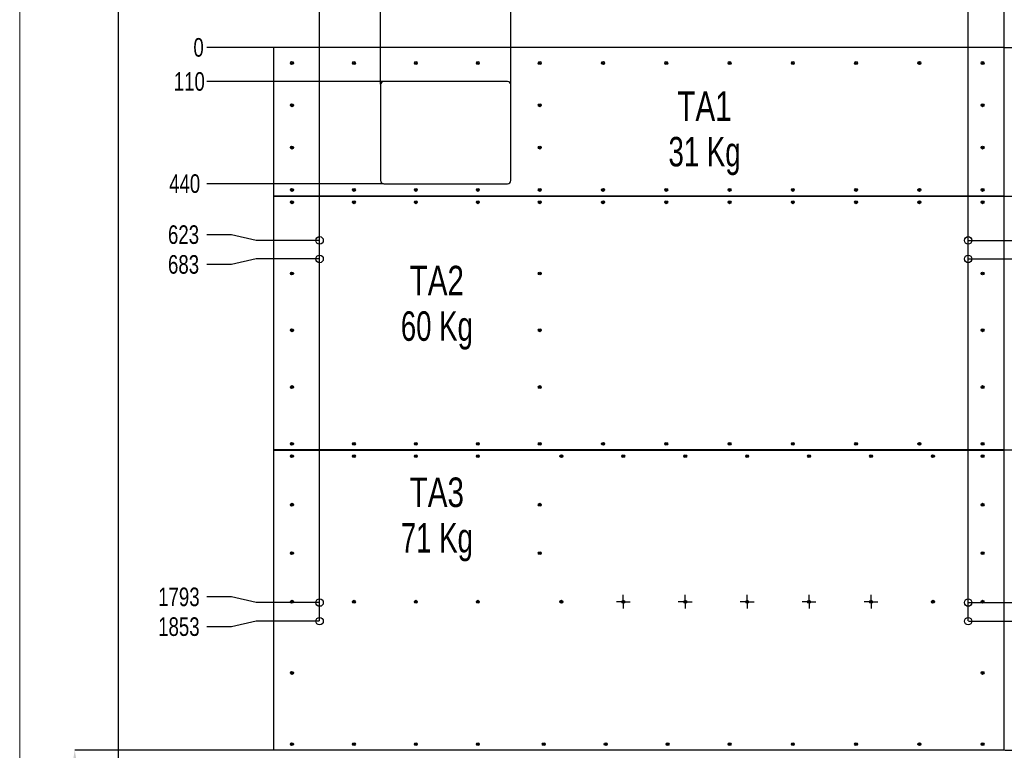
# Model space of a CAD drawing. Header units: millimetres. Extents: x 0 to 841, y 0 to 594.
# Tile 13 of 15: x 535 to 694, y 275 to 393. Entities that reach past the tile are written whole.
import ezdxf

# ---------------------------------------------------------------- set-up
doc = ezdxf.new("R2010")
doc.units = ezdxf.units.MM
doc.header["$PDSIZE"] = -1
doc.linetypes.add('CENTERX2', pattern=[20.32, 12.7, -2.54, 2.54, -2.54])
for name, color, linetype in [('COTES', 1, 'Continuous'), ('NOTES', 6, 'Continuous'), ('TRAIT-MIXTES', 3, 'CENTERX2')]:
    doc.layers.add(name, color=color, linetype=linetype)
doc.layers.add('TRAIT-FORT', color=4, linetype='Continuous', lineweight=25)
doc.styles.add('SLDTEXTSTYLE0', font='TXT', dxfattribs={"width": 0.75})
doc.styles.add('SLDTEXTSTYLE3', font='TXT', dxfattribs={"width": 0.7})
doc.dimstyles.new('SLDDIMSTYLE0', dxfattribs={"dimtxt": 3, "dimasz": 0.333333, "dimexe": 0, "dimexo": 0.0625, "dimgap": 0.75, "dimtad": 0, "dimtih": 1, "dimtoh": 1, "dimdec": 0, "dimlfac": 20, "dimrnd": 1e-09, "dimdsep": 46, "dimtxsty": 'SLDTEXTSTYLE0', "dimblk1": 'ORIGIN', "dimblk2": 'ORIGIN', "dimsah": 1, "dimcen": 0.09, "dimadec": 0, "dimazin": 2, "dimtfac": 1, "dimtdec": 0, "dimtofl": 0, "dimtmove": 0, "dimatfit": 3, "dimldrblk": 'ORIGIN', "dimfxl": 1, "dimfrac": 2, "dimtolj": 1, "dimtzin": 12, "dimarcsym": 0})
doc.dimstyles.new('SLDDIMSTYLE1', dxfattribs={"dimtxt": 3, "dimasz": 2, "dimexe": 0, "dimexo": 0.0625, "dimgap": 0.75, "dimtad": 0, "dimtih": 1, "dimtoh": 1, "dimdec": 0, "dimlfac": 20, "dimrnd": 1e-09, "dimzin": 12, "dimdsep": 46, "dimtxsty": 'SLDTEXTSTYLE0', "dimsah": 1, "dimcen": 0.09, "dimadec": 0, "dimazin": 3, "dimtfac": 1, "dimtdec": 0, "dimtofl": 0, "dimtmove": 0, "dimatfit": 3, "dimfxl": 1, "dimfrac": 2, "dimtolj": 1, "dimtzin": 12, "dimarcsym": 0})
doc.dimstyles.new('SLDDIMSTYLE2', dxfattribs={"dimtxt": 3, "dimasz": 2, "dimexe": 0, "dimexo": 0.0625, "dimgap": 0.75, "dimtad": 1, "dimdec": 0, "dimlfac": 20, "dimrnd": 1e-09, "dimzin": 12, "dimdsep": 46, "dimtxsty": 'SLDTEXTSTYLE0', "dimsah": 1, "dimcen": 0.09, "dimadec": 0, "dimazin": 3, "dimtfac": 1, "dimtdec": 0, "dimtofl": 0, "dimtmove": 0, "dimatfit": 3, "dimfxl": 1, "dimfrac": 2, "dimtolj": 1, "dimtzin": 12, "dimarcsym": 0})

# ---------------------------------------------------------------- blocks, each defined once
blk = doc.blocks.new('_D')
at = {"layer": 'COTES', "color": 0, "lineweight": -2, "transparency": 16777216}
blk.add_line((576.14, 388.98), (565.44, 388.98), dxfattribs=at)
at = {"layer": 'Defpoints', "color": 0, "transparency": 16777216}
for p in [(565.44, 388.98), (576.2, 388.98), (576.2, 388.98)]:
    blk.add_point(p, dxfattribs=at)
at = {"layer": 'COTES', "color": 0, "transparency": 16777216, "insert": (564.12, 388.98), "char_height": 3, "attachment_point": 5, "style": 'SLDTEXTSTYLE0'}
blk.add_mtext('\\A1;0', dxfattribs=at)
blk = doc.blocks.new('_Origin')
at = {"color": 0, "linetype": 'ByBlock', "lineweight": -2}
blk.add_line((0, 0), (-1, 0), dxfattribs=at)
blk.add_circle((0, 0), 0.5, dxfattribs=at)
blk = doc.blocks.new('_D_1')
at = {"layer": 'COTES', "color": 0, "lineweight": -2, "transparency": 16777216}
blk.add_line((593.95, 383.48), (565.44, 383.48), dxfattribs=at)
at = {"layer": 'Defpoints', "color": 0, "transparency": 16777216}
for p in [(576.2, 388.98), (565.44, 383.48), (594.01, 383.48)]:
    blk.add_point(p, dxfattribs=at)
at = {"layer": 'COTES', "color": 0, "transparency": 16777216, "insert": (562.62, 383.48), "char_height": 3, "attachment_point": 5, "style": 'SLDTEXTSTYLE0'}
blk.add_mtext('\\A1;110', dxfattribs=at)
blk = doc.blocks.new('_D_2')
at = {"layer": 'COTES', "color": 0, "lineweight": -2, "transparency": 16777216}
blk.add_line((593.95, 366.98), (565.44, 366.98), dxfattribs=at)
at = {"layer": 'Defpoints', "color": 0, "transparency": 16777216}
for p in [(576.2, 388.98), (565.44, 366.98), (594.01, 366.98)]:
    blk.add_point(p, dxfattribs=at)
at = {"layer": 'COTES', "color": 0, "transparency": 16777216, "insert": (561.87, 366.98), "char_height": 3, "attachment_point": 5, "style": 'SLDTEXTSTYLE0'}
blk.add_mtext('\\A1;440', dxfattribs=at)
blk = doc.blocks.new('_D_3')
at = {"layer": 'COTES', "color": 0, "lineweight": -2, "transparency": 16777216}
for p, q in [((569.44, 358.74), (565.44, 358.74)), ((573.44, 357.83), (569.44, 358.74)), ((583.6, 357.83), (573.44, 357.83))]:
    blk.add_line(p, q, dxfattribs=at)
at = {"layer": 'Defpoints', "color": 0, "transparency": 16777216}
for p in [(576.2, 388.98), (565.44, 358.74), (583.66, 357.83)]:
    blk.add_point(p, dxfattribs=at)
at = {"layer": 'COTES', "color": 0, "transparency": 16777216, "insert": (561.69, 358.74), "char_height": 3, "attachment_point": 5, "style": 'SLDTEXTSTYLE0'}
blk.add_mtext('\\A1;623', dxfattribs=at)
blk = doc.blocks.new('_D_4')
at = {"layer": 'COTES', "color": 0, "lineweight": -2, "transparency": 16777216}
for p, q in [((573.44, 354.83), (569.44, 353.93)), ((583.6, 354.83), (573.44, 354.83)), ((569.44, 353.93), (565.44, 353.93))]:
    blk.add_line(p, q, dxfattribs=at)
at = {"layer": 'Defpoints', "color": 0, "transparency": 16777216}
for p in [(576.2, 388.98), (583.66, 354.83), (565.44, 353.93)]:
    blk.add_point(p, dxfattribs=at)
at = {"layer": 'COTES', "color": 0, "transparency": 16777216, "insert": (561.69, 353.93), "char_height": 3, "attachment_point": 5, "style": 'SLDTEXTSTYLE0'}
blk.add_mtext('\\A1;683', dxfattribs=at)
blk = doc.blocks.new('_D_5')
at = {"layer": 'COTES', "color": 0, "lineweight": -2, "transparency": 16777216}
for p, q in [((569.44, 300.24), (565.44, 300.24)), ((573.44, 299.33), (569.44, 300.24)), ((583.6, 299.33), (573.44, 299.33))]:
    blk.add_line(p, q, dxfattribs=at)
at = {"layer": 'Defpoints', "color": 0, "transparency": 16777216}
for p in [(576.2, 388.98), (565.44, 300.24), (583.66, 299.33)]:
    blk.add_point(p, dxfattribs=at)
at = {"layer": 'COTES', "color": 0, "transparency": 16777216, "insert": (560.94, 300.24), "char_height": 3, "attachment_point": 5, "style": 'SLDTEXTSTYLE0'}
blk.add_mtext('\\A1;1793', dxfattribs=at)
blk = doc.blocks.new('_D_6')
at = {"layer": 'COTES', "color": 0, "lineweight": -2, "transparency": 16777216}
for p, q in [((573.44, 296.33), (569.44, 295.43)), ((583.6, 296.33), (573.44, 296.33)), ((569.44, 295.43), (565.44, 295.43))]:
    blk.add_line(p, q, dxfattribs=at)
at = {"layer": 'Defpoints', "color": 0, "transparency": 16777216}
for p in [(576.2, 388.98), (583.66, 296.33), (565.44, 295.43)]:
    blk.add_point(p, dxfattribs=at)
at = {"layer": 'COTES', "color": 0, "transparency": 16777216, "insert": (560.94, 295.43), "char_height": 3, "attachment_point": 5, "style": 'SLDTEXTSTYLE0'}
blk.add_mtext('\\A1;1853', dxfattribs=at)
blk = doc.blocks.new('_D_7')
at = {"layer": 'COTES', "color": 0, "lineweight": -2, "transparency": 16777216}
for p, q in [((569.44, 269.74), (565.44, 269.74)), ((573.44, 268.83), (569.44, 269.74)), ((604.9, 268.83), (573.44, 268.83))]:
    blk.add_line(p, q, dxfattribs=at)
at = {"layer": 'Defpoints', "color": 0, "transparency": 16777216}
for p in [(576.2, 388.98), (565.44, 269.74), (604.96, 268.83)]:
    blk.add_point(p, dxfattribs=at)
at = {"layer": 'COTES', "color": 0, "transparency": 16777216, "insert": (560.75, 269.74), "char_height": 3, "attachment_point": 5, "style": 'SLDTEXTSTYLE0'}
blk.add_mtext('\\A1;2403', dxfattribs=at)
blk = doc.blocks.new('_D_8')
at = {"layer": 'COTES', "color": 0, "lineweight": -2, "transparency": 16777216}
for p, q in [((573.44, 265.83), (569.44, 264.93)), ((604.9, 265.83), (573.44, 265.83)), ((569.44, 264.93), (565.44, 264.93))]:
    blk.add_line(p, q, dxfattribs=at)
at = {"layer": 'Defpoints', "color": 0, "transparency": 16777216}
for p in [(576.2, 388.98), (604.96, 265.83), (565.44, 264.93)]:
    blk.add_point(p, dxfattribs=at)
at = {"layer": 'COTES', "color": 0, "transparency": 16777216, "insert": (560.56, 264.93), "char_height": 3, "attachment_point": 5, "style": 'SLDTEXTSTYLE0'}
blk.add_mtext('\\A1;2463', dxfattribs=at)
blk = doc.blocks.new('_D_9')
at = {"layer": 'COTES', "color": 0, "lineweight": -2, "transparency": 16777216}
for p, q in [((569.44, 236.94), (565.44, 236.94)), ((573.44, 236.03), (569.44, 236.94)), ((667, 236.03), (573.44, 236.03))]:
    blk.add_line(p, q, dxfattribs=at)
at = {"layer": 'Defpoints', "color": 0, "transparency": 16777216}
for p in [(576.2, 388.98), (565.44, 236.94), (667.06, 236.03)]:
    blk.add_point(p, dxfattribs=at)
at = {"layer": 'COTES', "color": 0, "transparency": 16777216, "insert": (560.75, 236.94), "char_height": 3, "attachment_point": 5, "style": 'SLDTEXTSTYLE0'}
blk.add_mtext('\\A1;3059', dxfattribs=at)
blk = doc.blocks.new('_D_10')
at = {"layer": 'COTES', "color": 0, "lineweight": -2, "transparency": 16777216}
for p, q in [((569.44, 232.13), (565.44, 232.13)), ((573.44, 233.03), (569.44, 232.13)), ((667, 233.03), (573.44, 233.03))]:
    blk.add_line(p, q, dxfattribs=at)
at = {"layer": 'Defpoints', "color": 0, "transparency": 16777216}
for p in [(576.2, 388.98), (565.44, 232.13), (667.06, 233.03)]:
    blk.add_point(p, dxfattribs=at)
at = {"layer": 'COTES', "color": 0, "transparency": 16777216, "insert": (561.31, 232.13), "char_height": 3, "attachment_point": 5, "style": 'SLDTEXTSTYLE0'}
blk.add_mtext('\\A1;3119', dxfattribs=at)
blk = doc.blocks.new('_D_11')
at = {"layer": 'COTES', "color": 0, "lineweight": -2, "transparency": 16777216}
for p, q in [((569.44, 195.59), (565.44, 195.59)), ((573.44, 193.53), (569.44, 195.59)), ((667, 193.53), (573.44, 193.53))]:
    blk.add_line(p, q, dxfattribs=at)
at = {"layer": 'Defpoints', "color": 0, "transparency": 16777216}
for p in [(576.2, 388.98), (565.44, 195.59), (667.06, 193.53)]:
    blk.add_point(p, dxfattribs=at)
at = {"layer": 'COTES', "color": 0, "transparency": 16777216, "insert": (560.75, 195.59), "char_height": 3, "attachment_point": 5, "style": 'SLDTEXTSTYLE0'}
blk.add_mtext('\\A1;3909', dxfattribs=at)
blk = doc.blocks.new('_D_12')
at = {"layer": 'COTES', "color": 0, "lineweight": -2, "transparency": 16777216}
for p, q in [((569.44, 190.78), (565.44, 190.78)), ((573.44, 190.53), (569.44, 190.78)), ((667, 190.53), (573.44, 190.53))]:
    blk.add_line(p, q, dxfattribs=at)
at = {"layer": 'Defpoints', "color": 0, "transparency": 16777216}
for p in [(576.2, 388.98), (565.44, 190.78), (667.06, 190.53)]:
    blk.add_point(p, dxfattribs=at)
at = {"layer": 'COTES', "color": 0, "transparency": 16777216, "insert": (560.56, 190.78), "char_height": 3, "attachment_point": 5, "style": 'SLDTEXTSTYLE0'}
blk.add_mtext('\\A1;3969', dxfattribs=at)
blk = doc.blocks.new('_D_13')
at = {"layer": 'COTES', "color": 0, "lineweight": -2, "transparency": 16777216}
for p, q in [((573.44, 188.03), (569.44, 185.97)), ((610.39, 188.03), (573.44, 188.03)), ((569.44, 185.97), (565.44, 185.97))]:
    blk.add_line(p, q, dxfattribs=at)
at = {"layer": 'Defpoints', "color": 0, "transparency": 16777216}
for p in [(576.2, 388.98), (610.45, 188.03), (565.44, 185.97)]:
    blk.add_point(p, dxfattribs=at)
at = {"layer": 'COTES', "color": 0, "transparency": 16777216, "insert": (561.12, 185.97), "char_height": 3, "attachment_point": 5, "style": 'SLDTEXTSTYLE0'}
blk.add_mtext('\\A1;4019', dxfattribs=at)
blk = doc.blocks.new('_D_14')
at = {"layer": 'COTES', "color": 0, "lineweight": -2, "transparency": 16777216}
for p, q in [((569.44, 174.4), (565.44, 174.4)), ((573.44, 169.5), (569.44, 174.4)), ((610.39, 169.5), (573.44, 169.5))]:
    blk.add_line(p, q, dxfattribs=at)
at = {"layer": 'Defpoints', "color": 0, "transparency": 16777216}
for p in [(576.2, 388.98), (565.44, 174.4), (610.45, 169.5)]:
    blk.add_point(p, dxfattribs=at)
at = {"layer": 'COTES', "color": 0, "transparency": 16777216, "insert": (560.75, 174.4), "char_height": 3, "attachment_point": 5, "style": 'SLDTEXTSTYLE0'}
blk.add_mtext('\\A1;4390', dxfattribs=at)
blk = doc.blocks.new('_D_15')
at = {"layer": 'COTES', "color": 0, "lineweight": -2, "transparency": 16777216}
for p, q in [((569.44, 169.59), (565.44, 169.59)), ((573.44, 167.78), (569.44, 169.59)), ((604.9, 167.78), (573.44, 167.78))]:
    blk.add_line(p, q, dxfattribs=at)
at = {"layer": 'Defpoints', "color": 0, "transparency": 16777216}
for p in [(576.2, 388.98), (565.44, 169.59), (604.96, 167.78)]:
    blk.add_point(p, dxfattribs=at)
at = {"layer": 'COTES', "color": 0, "transparency": 16777216, "insert": (560.56, 169.59), "char_height": 3, "attachment_point": 5, "style": 'SLDTEXTSTYLE0'}
blk.add_mtext('\\A1;4424', dxfattribs=at)
blk = doc.blocks.new('_D_16')
at = {"layer": 'COTES', "color": 0, "lineweight": -2, "transparency": 16777216}
blk.add_line((604.9, 164.78), (565.44, 164.78), dxfattribs=at)
at = {"layer": 'Defpoints', "color": 0, "transparency": 16777216}
for p in [(576.2, 388.98), (565.44, 164.78), (604.96, 164.78)]:
    blk.add_point(p, dxfattribs=at)
at = {"layer": 'COTES', "color": 0, "transparency": 16777216, "insert": (560.56, 164.78), "char_height": 3, "attachment_point": 5, "style": 'SLDTEXTSTYLE0'}
blk.add_mtext('\\A1;4484', dxfattribs=at)
blk = doc.blocks.new('_D_18')
at = {"layer": 'COTES', "color": 0, "lineweight": -2, "transparency": 16777216}
for p, q in [((688.42, 357.83), (813.2, 357.83)), ((813.2, 357.83), (817.2, 358.74)), ((817.2, 358.74), (821.2, 358.74))]:
    blk.add_line(p, q, dxfattribs=at)
at = {"layer": 'Defpoints', "color": 0, "transparency": 16777216}
for p in [(694.2, 388.98), (688.36, 357.83), (821.2, 358.74)]:
    blk.add_point(p, dxfattribs=at)
at = {"layer": 'COTES', "color": 0, "transparency": 16777216, "insert": (824.95, 358.74), "char_height": 3, "attachment_point": 5, "style": 'SLDTEXTSTYLE0'}
blk.add_mtext('\\A1;623', dxfattribs=at)
blk = doc.blocks.new('_D_19')
at = {"layer": 'COTES', "color": 0, "lineweight": -2, "transparency": 16777216}
for p, q in [((688.42, 354.83), (813.2, 354.83)), ((813.2, 354.83), (817.2, 353.93)), ((817.2, 353.93), (821.2, 353.93))]:
    blk.add_line(p, q, dxfattribs=at)
at = {"layer": 'Defpoints', "color": 0, "transparency": 16777216}
for p in [(694.2, 388.98), (688.36, 354.83), (821.2, 353.93)]:
    blk.add_point(p, dxfattribs=at)
at = {"layer": 'COTES', "color": 0, "transparency": 16777216, "insert": (824.95, 353.93), "char_height": 3, "attachment_point": 5, "style": 'SLDTEXTSTYLE0'}
blk.add_mtext('\\A1;683', dxfattribs=at)
blk = doc.blocks.new('_D_20')
at = {"layer": 'COTES', "color": 0, "lineweight": -2, "transparency": 16777216}
for p, q in [((688.42, 299.33), (813.2, 299.33)), ((813.2, 299.33), (817.2, 300.24)), ((817.2, 300.24), (821.2, 300.24))]:
    blk.add_line(p, q, dxfattribs=at)
at = {"layer": 'Defpoints', "color": 0, "transparency": 16777216}
for p in [(694.2, 388.98), (688.36, 299.33), (821.2, 300.24)]:
    blk.add_point(p, dxfattribs=at)
at = {"layer": 'COTES', "color": 0, "transparency": 16777216, "insert": (825.7, 300.24), "char_height": 3, "attachment_point": 5, "style": 'SLDTEXTSTYLE0'}
blk.add_mtext('\\A1;1793', dxfattribs=at)
blk = doc.blocks.new('_D_21')
at = {"layer": 'COTES', "color": 0, "lineweight": -2, "transparency": 16777216}
for p, q in [((688.42, 296.33), (813.2, 296.33)), ((813.2, 296.33), (817.2, 295.43)), ((817.2, 295.43), (821.2, 295.43))]:
    blk.add_line(p, q, dxfattribs=at)
at = {"layer": 'Defpoints', "color": 0, "transparency": 16777216}
for p in [(694.2, 388.98), (688.36, 296.33), (821.2, 295.43)]:
    blk.add_point(p, dxfattribs=at)
at = {"layer": 'COTES', "color": 0, "transparency": 16777216, "insert": (825.7, 295.43), "char_height": 3, "attachment_point": 5, "style": 'SLDTEXTSTYLE0'}
blk.add_mtext('\\A1;1853', dxfattribs=at)
blk = doc.blocks.new('_D_24')
at = {"layer": 'COTES', "color": 0, "lineweight": -2, "transparency": 16777216}
blk.add_line((684.87, 248.13), (821.2, 248.13), dxfattribs=at)
at = {"layer": 'Defpoints', "color": 0, "transparency": 16777216}
for p in [(694.2, 388.98), (684.81, 248.13), (821.2, 248.13)]:
    blk.add_point(p, dxfattribs=at)
at = {"layer": 'COTES', "color": 0, "transparency": 16777216, "insert": (825.7, 248.13), "char_height": 3, "attachment_point": 5, "style": 'SLDTEXTSTYLE0'}
blk.add_mtext('\\A1;2817', dxfattribs=at)
blk = doc.blocks.new('_D_26')
at = {"layer": 'COTES', "color": 0, "lineweight": -2, "transparency": 16777216}
blk.add_line((684.87, 185.93), (821.2, 185.93), dxfattribs=at)
at = {"layer": 'Defpoints', "color": 0, "transparency": 16777216}
for p in [(694.2, 388.98), (684.81, 185.93), (821.2, 185.93)]:
    blk.add_point(p, dxfattribs=at)
at = {"layer": 'COTES', "color": 0, "transparency": 16777216, "insert": (825.51, 185.93), "char_height": 3, "attachment_point": 5, "style": 'SLDTEXTSTYLE0'}
blk.add_mtext('\\A1;4061', dxfattribs=at)
blk = doc.blocks.new('_D_44')
at = {"layer": 'COTES', "color": 0, "lineweight": -2, "transparency": 16777216}
blk.add_line((551.2, 161.54), (551.2, 416.89), dxfattribs=at)
at = {"layer": 'Defpoints', "color": 0, "transparency": 16777216}
for p in [(551.2, 416.89), (551.2, 161.48), (551.2, 161.48)]:
    blk.add_point(p, dxfattribs=at)
at = {"layer": 'COTES', "color": 0, "transparency": 16777216, "insert": (551.2, 418.2), "char_height": 3, "attachment_point": 5, "rotation": 90, "style": 'SLDTEXTSTYLE0'}
blk.add_mtext('\\A1;0', dxfattribs=at)
blk = doc.blocks.new('_D_45')
at = {"layer": 'COTES', "color": 0, "lineweight": -2, "transparency": 16777216}
blk.add_line((583.66, 296.39), (583.66, 416.89), dxfattribs=at)
at = {"layer": 'Defpoints', "color": 0, "transparency": 16777216}
for p in [(583.66, 416.89), (583.66, 296.33), (551.2, 161.48)]:
    blk.add_point(p, dxfattribs=at)
at = {"layer": 'COTES', "color": 0, "transparency": 16777216, "insert": (583.66, 420.64), "char_height": 3, "attachment_point": 5, "rotation": 90, "style": 'SLDTEXTSTYLE0'}
blk.add_mtext('\\A1;649', dxfattribs=at)
blk = doc.blocks.new('_D_46')
at = {"layer": 'COTES', "color": 0, "lineweight": -2, "transparency": 16777216}
blk.add_line((593.51, 383.04), (593.51, 416.89), dxfattribs=at)
at = {"layer": 'Defpoints', "color": 0, "transparency": 16777216}
for p in [(593.51, 416.89), (593.51, 382.98), (551.2, 161.48)]:
    blk.add_point(p, dxfattribs=at)
at = {"layer": 'COTES', "color": 0, "transparency": 16777216, "insert": (593.51, 420.64), "char_height": 3, "attachment_point": 5, "rotation": 90, "style": 'SLDTEXTSTYLE0'}
blk.add_mtext('\\A1;846', dxfattribs=at)
blk = doc.blocks.new('_D_47')
at = {"layer": 'COTES', "color": 0, "lineweight": -2, "transparency": 16777216}
blk.add_line((614.51, 383.04), (614.51, 416.89), dxfattribs=at)
at = {"layer": 'Defpoints', "color": 0, "transparency": 16777216}
for p in [(614.51, 416.89), (614.51, 382.98), (551.2, 161.48)]:
    blk.add_point(p, dxfattribs=at)
at = {"layer": 'COTES', "color": 0, "transparency": 16777216, "insert": (614.51, 421.39), "char_height": 3, "attachment_point": 5, "rotation": 90, "style": 'SLDTEXTSTYLE0'}
blk.add_mtext('\\A1;1266', dxfattribs=at)
blk = doc.blocks.new('_D_48')
at = {"layer": 'COTES', "color": 0, "lineweight": -2, "transparency": 16777216}
blk.add_line((688.36, 296.39), (688.36, 416.89), dxfattribs=at)
at = {"layer": 'Defpoints', "color": 0, "transparency": 16777216}
for p in [(688.36, 416.89), (688.36, 296.33), (551.2, 161.48)]:
    blk.add_point(p, dxfattribs=at)
at = {"layer": 'COTES', "color": 0, "transparency": 16777216, "insert": (688.36, 421.76), "char_height": 3, "attachment_point": 5, "rotation": 90, "style": 'SLDTEXTSTYLE0'}
blk.add_mtext('\\A1;2743', dxfattribs=at)
blk = doc.blocks.new('_D_49')
at = {"layer": 'COTES', "color": 0, "lineweight": -2, "transparency": 16777216}
blk.add_line((694.2, 389.04), (694.2, 416.89), dxfattribs=at)
at = {"layer": 'Defpoints', "color": 0, "transparency": 16777216}
for p in [(694.2, 416.89), (694.2, 388.98), (551.2, 161.48)]:
    blk.add_point(p, dxfattribs=at)
at = {"layer": 'COTES', "color": 0, "transparency": 16777216, "insert": (694.2, 421.58), "char_height": 3, "attachment_point": 5, "rotation": 90, "style": 'SLDTEXTSTYLE0'}
blk.add_mtext('\\A1;2860', dxfattribs=at)
blk = doc.blocks.new('_D_54')
at = {"layer": 'COTES', "color": 0, "lineweight": -2, "transparency": 16777216}
for p, q in [((694.26, 388.98), (709.6, 388.98)), ((709.6, 386.98), (709.6, 366.98)), ((694.26, 364.98), (709.6, 364.98))]:
    blk.add_line(p, q, dxfattribs=at)
at = {"layer": 'COTES', "color": 0, "transparency": 16777216}
for points in [[(709.27, 386.98), (709.94, 386.98), (709.6, 388.98)], [(709.27, 366.98), (709.94, 366.98), (709.6, 364.98)]]:
    blk.add_solid(points, dxfattribs=at)
at = {"layer": 'Defpoints', "color": 0, "transparency": 16777216}
for p in [(694.2, 388.98), (694.2, 364.98), (709.6, 364.98)]:
    blk.add_point(p, dxfattribs=at)
at = {"layer": 'COTES', "color": 0, "transparency": 16777216, "insert": (705.85, 376.98), "char_height": 3, "attachment_point": 2, "rotation": 90, "style": 'SLDTEXTSTYLE0'}
blk.add_mtext('\\A1;480', dxfattribs=at)
blk = doc.blocks.new('_D_55')
at = {"layer": 'COTES', "color": 0, "lineweight": -2, "transparency": 16777216}
for p, q in [((694.26, 364.98), (709.6, 364.98)), ((709.6, 362.98), (709.6, 325.98)), ((694.26, 323.98), (709.6, 323.98))]:
    blk.add_line(p, q, dxfattribs=at)
at = {"layer": 'COTES', "color": 0, "transparency": 16777216}
for points in [[(709.27, 362.98), (709.94, 362.98), (709.6, 364.98)], [(709.27, 325.98), (709.94, 325.98), (709.6, 323.98)]]:
    blk.add_solid(points, dxfattribs=at)
at = {"layer": 'Defpoints', "color": 0, "transparency": 16777216}
for p in [(694.2, 364.98), (694.2, 323.98), (709.6, 323.98)]:
    blk.add_point(p, dxfattribs=at)
at = {"layer": 'COTES', "color": 0, "transparency": 16777216, "insert": (705.85, 344.48), "char_height": 3, "attachment_point": 2, "rotation": 90, "style": 'SLDTEXTSTYLE0'}
blk.add_mtext('\\A1;820', dxfattribs=at)
blk = doc.blocks.new('_D_56')
at = {"layer": 'COTES', "color": 0, "lineweight": -2, "transparency": 16777216}
for p, q in [((694.26, 323.98), (709.6, 323.98)), ((709.6, 321.98), (709.6, 277.48)), ((694.26, 275.48), (709.6, 275.48))]:
    blk.add_line(p, q, dxfattribs=at)
at = {"layer": 'COTES', "color": 0, "transparency": 16777216}
for points in [[(709.27, 321.98), (709.94, 321.98), (709.6, 323.98)], [(709.27, 277.48), (709.94, 277.48), (709.6, 275.48)]]:
    blk.add_solid(points, dxfattribs=at)
at = {"layer": 'Defpoints', "color": 0, "transparency": 16777216}
for p in [(694.2, 323.98), (694.2, 275.48), (709.6, 275.48)]:
    blk.add_point(p, dxfattribs=at)
at = {"layer": 'COTES', "color": 0, "transparency": 16777216, "insert": (705.85, 299.73), "char_height": 3, "attachment_point": 2, "rotation": 90, "style": 'SLDTEXTSTYLE0'}
blk.add_mtext('\\A1;970', dxfattribs=at)
blk = doc.blocks.new('_D_58')
at = {"layer": 'COTES', "color": 0, "lineweight": -2, "transparency": 16777216}
for p, q in [((576.14, 275.48), (544.13, 275.48)), ((544.13, 273.48), (544.13, 219.67)), ((576.14, 217.67), (544.13, 217.67))]:
    blk.add_line(p, q, dxfattribs=at)
at = {"layer": 'COTES', "color": 0, "transparency": 16777216}
for points in [[(543.79, 273.48), (544.46, 273.48), (544.13, 275.48)], [(543.79, 219.67), (544.46, 219.67), (544.13, 217.67)]]:
    blk.add_solid(points, dxfattribs=at)
at = {"layer": 'Defpoints', "color": 0, "transparency": 16777216}
for p in [(576.2, 275.48), (544.13, 217.67), (576.2, 217.67)]:
    blk.add_point(p, dxfattribs=at)
at = {"layer": 'COTES', "color": 0, "transparency": 16777216, "insert": (540.38, 246.58), "char_height": 3, "attachment_point": 2, "rotation": 90, "style": 'SLDTEXTSTYLE0'}
blk.add_mtext('\\A1;1156', dxfattribs=at)
blk = doc.blocks.new('SW_NOTE_3')
at = {"layer": 'NOTES', "color": 0, "char_height": 4.762, "attachment_point": 2}
for s, insert, style in [('TA1', (5.43, 6.14), 'SLDTEXTSTYLE0'), ('31 Kg', (5.44, -1.21), 'SLDTEXTSTYLE3')]:
    blk.add_mtext(s, dxfattribs=dict(at, insert=insert, style=style))
blk = doc.blocks.new('SW_NOTE_4')
at = {"layer": 'NOTES', "color": 0, "char_height": 4.762, "attachment_point": 2}
for s, insert, style in [('TA2', (5.43, 6.14), 'SLDTEXTSTYLE0'), ('60 Kg', (5.44, -1.21), 'SLDTEXTSTYLE3')]:
    blk.add_mtext(s, dxfattribs=dict(at, insert=insert, style=style))
blk = doc.blocks.new('SW_NOTE_5')
at = {"layer": 'NOTES', "color": 0, "char_height": 4.762, "attachment_point": 2}
for s, insert, style in [('TA3', (5.43, 6.14), 'SLDTEXTSTYLE0'), ('71 Kg', (5.44, -1.21), 'SLDTEXTSTYLE3')]:
    blk.add_mtext(s, dxfattribs=dict(at, insert=insert, style=style))
blk = doc.blocks.new('SW_CENTERMARKSYMBOL_6')
at = {"layer": 'TRAIT-MIXTES', "color": 0}
for p, q in [((-1, 0), (-1.1125, 0)), ((0, 0), (-1, 0)), ((0, 1), (0, 1.1125)), ((0, 0), (0, 1)), ((0, 0), (0, -1)), ((0, 0), (1, 0)), ((1, 0), (1.1125, 0)), ((0, -1), (0, -1.1125))]:
    blk.add_line(p, q, dxfattribs=at)
blk = doc.blocks.new('SW_CENTERMARKSYMBOL_7')
at = {"layer": 'TRAIT-MIXTES', "color": 0}
for p, q in [((-1, 0), (-1.1125, 0)), ((0, 0), (-1, 0)), ((0, 1), (0, 1.1125)), ((0, 0), (0, 1)), ((0, 0), (0, -1)), ((0, 0), (1, 0)), ((1, 0), (1.1125, 0)), ((0, -1), (0, -1.1125))]:
    blk.add_line(p, q, dxfattribs=at)
blk = doc.blocks.new('SW_CENTERMARKSYMBOL_8')
at = {"layer": 'TRAIT-MIXTES', "color": 0}
for p, q in [((-1, 0), (-1.1125, 0)), ((0, 0), (-1, 0)), ((0, 1), (0, 1.1125)), ((0, 0), (0, 1)), ((0, 0), (0, -1)), ((0, 0), (1, 0)), ((1, 0), (1.1125, 0)), ((0, -1), (0, -1.1125))]:
    blk.add_line(p, q, dxfattribs=at)
blk = doc.blocks.new('SW_CENTERMARKSYMBOL_9')
at = {"layer": 'TRAIT-MIXTES', "color": 0}
for p, q in [((-1, 0), (-1.1125, 0)), ((0, 0), (-1, 0)), ((0, 1), (0, 1.1125)), ((0, 0), (0, 1)), ((0, 0), (0, -1)), ((0, 0), (1, 0)), ((1, 0), (1.1125, 0)), ((0, -1), (0, -1.1125))]:
    blk.add_line(p, q, dxfattribs=at)
blk = doc.blocks.new('SW_CENTERMARKSYMBOL_10')
at = {"layer": 'TRAIT-MIXTES', "color": 0}
for p, q in [((-1, 0), (-1.1125, 0)), ((0, 0), (-1, 0)), ((0, 1), (0, 1.1125)), ((0, 0), (0, 1)), ((0, 0), (0, -1)), ((0, 0), (1, 0)), ((1, 0), (1.1125, 0)), ((0, -1), (0, -1.1125))]:
    blk.add_line(p, q, dxfattribs=at)

msp = doc.modelspace()

# ---------------------------------------------------------------- linework, layer by layer
at = {"lineweight": 18}
msp.add_line((535.23979, 440.03703), (535.23979, 13.34376), dxfattribs=at)
at = {"layer": 'TRAIT-FORT', "lineweight": 25}
for p, q in [((576.1988, 388.97767), (576.1988, 364.98267)), ((694.1988, 388.97767), (576.1988, 388.97767)), ((694.1988, 364.98267), (694.1988, 388.97767)), ((614.00786, 383.47767), (594.00786, 383.47767)), ((593.50786, 382.97767), (593.50786, 367.47767)), ((614.50786, 367.47767), (614.50786, 382.97767)), ((594.00786, 366.97767), (614.00786, 366.97767)), ((694.1988, 364.98267), (576.1988, 364.98267)), ((576.1988, 364.97767), (694.1988, 364.97767)), ((576.1988, 364.97767), (576.1988, 323.98267)), ((694.1988, 323.98267), (694.1988, 364.97767)), ((694.1988, 323.98267), (576.1988, 323.98267)), ((576.1988, 323.97767), (694.1988, 323.97767)), ((576.1988, 323.97767), (576.1988, 275.48267)), ((694.1988, 275.48267), (694.1988, 323.97767)), ((694.1988, 275.48267), (576.1988, 275.48267))]:
    msp.add_line(p, q, dxfattribs=at)
for centre, radius in [((579.1988, 386.47767), 0.235), ((579.1988, 386.47767), 0.1125), ((589.1988, 386.47767), 0.235), ((589.1988, 386.47767), 0.1125), ((599.1988, 386.47767), 0.235), ((599.1988, 386.47767), 0.1125), ((609.1988, 386.47767), 0.235), ((609.1988, 386.47767), 0.1125), ((619.1988, 386.47767), 0.235), ((619.1988, 386.47767), 0.1125), ((629.41309, 386.47767), 0.235), ((629.41309, 386.47767), 0.1125), ((639.62737, 386.47767), 0.235), ((639.62737, 386.47767), 0.1125), ((649.84166, 386.47767), 0.235), ((649.84166, 386.47767), 0.1125), ((660.05594, 386.47767), 0.235), ((660.05594, 386.47767), 0.1125), ((670.27023, 386.47767), 0.235), ((670.27023, 386.47767), 0.1125), ((680.48452, 386.47767), 0.235), ((680.48452, 386.47767), 0.1125), ((690.6988, 386.47767), 0.235), ((690.6988, 386.47767), 0.1125), ((579.1988, 379.64601), 0.235), ((579.1988, 379.64601), 0.1125), ((619.1988, 379.64601), 0.235), ((619.1988, 379.64601), 0.1125), ((690.6988, 379.64601), 0.235), ((690.6988, 379.64601), 0.1125), ((579.1988, 372.81434), 0.235), ((579.1988, 372.81434), 0.1125), ((619.1988, 372.81434), 0.235), ((619.1988, 372.81434), 0.1125), ((690.6988, 372.81434), 0.235), ((690.6988, 372.81434), 0.1125), ((579.1988, 365.98267), 0.235), ((579.1988, 365.98267), 0.1125), ((589.1988, 365.98267), 0.235), ((589.1988, 365.98267), 0.1125), ((599.1988, 365.98267), 0.235), ((599.1988, 365.98267), 0.1125), ((609.1988, 365.98267), 0.235), ((609.1988, 365.98267), 0.1125), ((619.1988, 365.98267), 0.235), ((619.1988, 365.98267), 0.1125), ((629.41309, 365.98267), 0.235), ((629.41309, 365.98267), 0.1125), ((639.62737, 365.98267), 0.235), ((639.62737, 365.98267), 0.1125), ((649.84166, 365.98267), 0.235), ((649.84166, 365.98267), 0.1125), ((660.05594, 365.98267), 0.235), ((660.05594, 365.98267), 0.1125), ((670.27023, 365.98267), 0.235), ((670.27023, 365.98267), 0.1125), ((680.48452, 365.98267), 0.235), ((680.48452, 365.98267), 0.1125), ((690.6988, 365.98267), 0.235), ((690.6988, 365.98267), 0.1125), ((579.1988, 363.98267), 0.235), ((579.1988, 363.98267), 0.1125), ((589.1988, 363.98267), 0.235), ((589.1988, 363.98267), 0.1125), ((599.1988, 363.98267), 0.235), ((599.1988, 363.98267), 0.1125), ((609.1988, 363.98267), 0.235), ((609.1988, 363.98267), 0.1125), ((619.1988, 363.98267), 0.235), ((619.1988, 363.98267), 0.1125), ((629.41309, 363.98267), 0.235), ((629.41309, 363.98267), 0.1125), ((639.62737, 363.98267), 0.235), ((639.62737, 363.98267), 0.1125), ((649.84166, 363.98267), 0.235), ((649.84166, 363.98267), 0.1125), ((660.05594, 363.98267), 0.235), ((660.05594, 363.98267), 0.1125), ((670.27023, 363.98267), 0.235), ((670.27023, 363.98267), 0.1125), ((680.48452, 363.98267), 0.235), ((680.48452, 363.98267), 0.1125), ((690.6988, 363.98267), 0.235), ((690.6988, 363.98267), 0.1125), ((583.65786, 357.83175), 0.6), ((688.35786, 357.83175), 0.6), ((583.65786, 354.83175), 0.6), ((688.35786, 354.83175), 0.6), ((579.1988, 352.48267), 0.235), ((579.1988, 352.48267), 0.1125), ((619.1988, 352.48267), 0.235), ((619.1988, 352.48267), 0.1125), ((690.6988, 352.48267), 0.235), ((690.6988, 352.48267), 0.1125), ((579.1988, 343.31434), 0.235), ((579.1988, 343.31434), 0.1125), ((619.1988, 343.31434), 0.235), ((619.1988, 343.31434), 0.1125), ((690.6988, 343.31434), 0.235), ((690.6988, 343.31434), 0.1125), ((579.1988, 334.14601), 0.235), ((579.1988, 334.14601), 0.1125), ((619.1988, 334.14601), 0.235), ((619.1988, 334.14601), 0.1125), ((690.6988, 334.14601), 0.235), ((690.6988, 334.14601), 0.1125), ((579.1988, 324.97767), 0.235), ((579.1988, 324.97767), 0.1125), ((589.1988, 324.97767), 0.235), ((589.1988, 324.97767), 0.1125), ((599.1988, 324.97767), 0.235), ((599.1988, 324.97767), 0.1125), ((609.1988, 324.97767), 0.235), ((609.1988, 324.97767), 0.1125), ((619.1988, 324.97767), 0.235), ((619.1988, 324.97767), 0.1125), ((629.41309, 324.97767), 0.235), ((629.41309, 324.97767), 0.1125), ((639.62737, 324.97767), 0.235), ((639.62737, 324.97767), 0.1125), ((649.84166, 324.97767), 0.235), ((649.84166, 324.97767), 0.1125), ((660.05594, 324.97767), 0.235), ((660.05594, 324.97767), 0.1125), ((670.27023, 324.97767), 0.235), ((670.27023, 324.97767), 0.1125), ((680.48452, 324.97767), 0.235), ((680.48452, 324.97767), 0.1125), ((690.6988, 324.97767), 0.235), ((690.6988, 324.97767), 0.1125), ((579.1988, 322.97767), 0.235), ((579.1988, 322.97767), 0.1125), ((589.1988, 322.97767), 0.235), ((589.1988, 322.97767), 0.1125), ((599.1988, 322.97767), 0.235), ((599.1988, 322.97767), 0.1125), ((609.1988, 322.97767), 0.235), ((609.1988, 322.97767), 0.1125), ((622.68452, 322.97767), 0.235), ((622.68452, 322.97767), 0.1125), ((632.68452, 322.97767), 0.235), ((632.68452, 322.97767), 0.1125), ((642.68452, 322.97767), 0.235), ((642.68452, 322.97767), 0.1125), ((652.68452, 322.97767), 0.235), ((652.68452, 322.97767), 0.1125), ((662.68452, 322.97767), 0.235), ((662.68452, 322.97767), 0.1125), ((672.68452, 322.97767), 0.235), ((672.68452, 322.97767), 0.1125), ((682.68452, 322.97767), 0.235), ((682.68452, 322.97767), 0.1125), ((690.6988, 322.97767), 0.235), ((690.6988, 322.97767), 0.1125), ((579.1988, 315.14434), 0.235), ((579.1988, 315.14434), 0.1125), ((619.1988, 315.14434), 0.235), ((619.1988, 315.14434), 0.1125), ((690.6988, 315.14434), 0.235), ((690.6988, 315.14434), 0.1125), ((579.1988, 307.31101), 0.235), ((579.1988, 307.31101), 0.1125), ((619.1988, 307.31101), 0.235), ((619.1988, 307.31101), 0.1125), ((690.6988, 307.31101), 0.235), ((690.6988, 307.31101), 0.1125), ((579.1988, 299.47767), 0.235), ((579.1988, 299.47767), 0.1125), ((583.65786, 299.33175), 0.6), ((589.1988, 299.47767), 0.235), ((589.1988, 299.47767), 0.1125), ((599.1988, 299.47767), 0.235), ((599.1988, 299.47767), 0.1125), ((609.1988, 299.47767), 0.235), ((609.1988, 299.47767), 0.1125), ((622.68452, 299.47767), 0.235), ((622.68452, 299.47767), 0.1125), ((632.68452, 299.47767), 0.235), ((632.68452, 299.47767), 0.1125), ((642.68452, 299.47767), 0.235), ((642.68452, 299.47767), 0.1125), ((652.68452, 299.47767), 0.235), ((652.68452, 299.47767), 0.1125), ((662.68452, 299.47767), 0.235), ((662.68452, 299.47767), 0.1125), ((672.68452, 299.47767), 0.235), ((672.68452, 299.47767), 0.1125), ((682.68452, 299.47767), 0.235), ((682.68452, 299.47767), 0.1125), ((688.35786, 299.33175), 0.6), ((690.6988, 299.47767), 0.235), ((690.6988, 299.47767), 0.1125), ((583.65786, 296.33175), 0.6), ((688.35786, 296.33175), 0.6), ((579.1988, 287.97767), 0.235), ((579.1988, 287.97767), 0.1125), ((690.6988, 287.97767), 0.235), ((690.6988, 287.97767), 0.1125), ((579.1988, 276.47767), 0.235), ((579.1988, 276.47767), 0.1125), ((589.1988, 276.47767), 0.235), ((589.1988, 276.47767), 0.1125), ((599.1988, 276.47767), 0.235), ((599.1988, 276.47767), 0.1125), ((609.1988, 276.47767), 0.235), ((609.1988, 276.47767), 0.1125), ((619.84166, 276.47767), 0.235), ((619.84166, 276.47767), 0.1125), ((629.84166, 276.47767), 0.235), ((629.84166, 276.47767), 0.1125), ((639.84166, 276.47767), 0.235), ((639.84166, 276.47767), 0.1125), ((649.84166, 276.47767), 0.235), ((649.84166, 276.47767), 0.1125), ((660.05594, 276.47767), 0.235), ((660.05594, 276.47767), 0.1125), ((670.27023, 276.47767), 0.235), ((670.27023, 276.47767), 0.1125), ((680.48452, 276.47767), 0.235), ((680.48452, 276.47767), 0.1125), ((690.6988, 276.47767), 0.235), ((690.6988, 276.47767), 0.1125)]:
    msp.add_circle(centre, radius, dxfattribs=at)
for centre, start, end in [((594.00786, 382.97767), 90, 180), ((614.00786, 382.97767), 0, 90), ((594.00786, 367.47767), 180, 270), ((614.00786, 367.47767), 270, 0)]:
    msp.add_arc(centre, 0.5, start, end, dxfattribs=at)

# ---------------------------------------------------------------- block references
at = {"layer": 'NOTES'}
for name, p in [('SW_NOTE_3', (640.36611, 375.75018)), ('SW_NOTE_4', (597.15045, 347.58368)), ('SW_NOTE_5', (597.15045, 313.39375))]:
    msp.add_blockref(name, p, dxfattribs=at)
at = {"layer": 'TRAIT-MIXTES'}
for name, p in [('SW_CENTERMARKSYMBOL_10', (632.68452, 299.47767)), ('SW_CENTERMARKSYMBOL_9', (642.68452, 299.47767)), ('SW_CENTERMARKSYMBOL_8', (652.68452, 299.47767)), ('SW_CENTERMARKSYMBOL_7', (662.68452, 299.47767)), ('SW_CENTERMARKSYMBOL_6', (672.68452, 299.47767))]:
    msp.add_blockref(name, p, dxfattribs=at)

# ---------------------------------------------------------------- dimensions: what is measured, and where the dimension line sits
at = {"layer": 'COTES'}
for feature_location, offset, dtype, origin, dimstyle, picture, middle in [((688.35786, 296.33175), (0, 120.55657), 1, (551.1988, 161.47767), 'SLDDIMSTYLE1', '_D_48', (688.35786, 421.76332)), ((694.1988, 388.97767), (0, 27.91064), 1, (551.1988, 161.47767), 'SLDDIMSTYLE1', '_D_49', (694.1988, 421.57582)), ((614.50786, 382.97767), (0, 33.91064), 1, (551.1988, 161.47767), 'SLDDIMSTYLE1', '_D_47', (614.50786, 421.38832)), ((583.65786, 296.33175), (0, 120.55657), 1, (551.1988, 161.47767), 'SLDDIMSTYLE1', '_D_45', (583.65786, 420.63832)), ((593.50786, 382.97767), (0, 33.91064), 1, (551.1988, 161.47767), 'SLDDIMSTYLE1', '_D_46', (593.50786, 420.63832)), ((551.1988021, 161.477672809), (0, 255.4106437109), 1, (551.1988021, 161.477672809), 'SLDDIMSTYLE0', '_D_44', (551.1988021, 418.2008165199)), ((576.1988021, 388.977672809), (-10.7629308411, 0), 0, (576.1988021, 388.977672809), 'SLDDIMSTYLE0', '_D', (564.1233712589, 388.977672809)), ((604.95786, 265.83175), (-39.52199, -0.90506), 0, (576.1988, 388.97767), 'SLDDIMSTYLE1', '_D_8', (560.56087, 264.92668)), ((667.05786, 190.53175), (-101.62199, 0.25), 0, (576.1988, 388.97767), 'SLDDIMSTYLE1', '_D_12', (560.56087, 190.78175)), ((604.95786, 167.78175), (-39.52199, 1.81013), 0, (576.1988, 388.97767), 'SLDDIMSTYLE1', '_D_15', (560.56087, 169.59187)), ((604.95786, 164.78175), (-39.52199, 0), 0, (576.1988, 388.97767), 'SLDDIMSTYLE1', '_D_16', (560.56087, 164.78175)), ((604.95786, 268.83175), (-39.52199, 0.90506), 0, (576.1988, 388.97767), 'SLDDIMSTYLE1', '_D_7', (560.74837, 269.73681)), ((667.05786, 236.03175), (-101.62199, 0.90506), 0, (576.1988, 388.97767), 'SLDDIMSTYLE1', '_D_9', (560.74837, 236.93681)), ((667.05786, 193.53175), (-101.62199, 2.06013), 0, (576.1988, 388.97767), 'SLDDIMSTYLE1', '_D_11', (560.74837, 195.59187)), ((610.4488, 169.49869), (-45.01293, 4.9033), 0, (576.1988, 388.97767), 'SLDDIMSTYLE1', '_D_14', (560.74837, 174.402)), ((583.65786, 299.33175), (-18.22199, 0.90506), 0, (576.1988, 388.97767), 'SLDDIMSTYLE1', '_D_5', (560.93587, 300.23681)), ((583.65786, 296.33175), (-18.22199, -0.90506), 0, (576.1988, 388.97767), 'SLDDIMSTYLE1', '_D_6', (560.93587, 295.42668)), ((610.4488, 188.03175), (-45.01293, -2.06013), 0, (576.1988, 388.97767), 'SLDDIMSTYLE1', '_D_13', (561.12337, 185.97162)), ((667.05786, 233.03175), (-101.62199, -0.90506), 0, (576.1988, 388.97767), 'SLDDIMSTYLE1', '_D_10', (561.31087, 232.12668)), ((583.65786, 357.83175), (-18.22199, 0.90506), 0, (576.1988, 388.97767), 'SLDDIMSTYLE1', '_D_3', (561.68587, 358.73681)), ((583.65786, 354.83175), (-18.22199, -0.90506), 0, (576.1988, 388.97767), 'SLDDIMSTYLE1', '_D_4', (561.68587, 353.92668)), ((594.00786, 366.97767), (-28.57199, 0), 0, (576.1988, 388.97767), 'SLDDIMSTYLE1', '_D_2', (561.87337, 366.97767)), ((594.00786, 383.47767), (-28.57199, 0), 0, (576.1988, 388.97767), 'SLDDIMSTYLE1', '_D_1', (562.62337, 383.47767)), ((684.8095, 248.13328), (136.3893, 0), 0, (694.1988, 388.97767), 'SLDDIMSTYLE1', '_D_24', (825.6988, 248.13328)), ((684.8095, 185.93328), (136.3893, 0), 0, (694.1988, 388.97767), 'SLDDIMSTYLE1', '_D_26', (825.5113, 185.93328)), ((688.35786, 357.83175), (132.84094, 0.90506), 0, (694.1988, 388.97767), 'SLDDIMSTYLE1', '_D_18', (824.9488, 358.73681)), ((688.35786, 354.83175), (132.84094, -0.90506), 0, (694.1988, 388.97767), 'SLDDIMSTYLE1', '_D_19', (824.9488, 353.92668)), ((688.35786, 299.33175), (132.84094, 0.90506), 0, (694.1988, 388.97767), 'SLDDIMSTYLE1', '_D_20', (825.6988, 300.23681)), ((688.35786, 296.33175), (132.84094, -0.90506), 0, (694.1988, 388.97767), 'SLDDIMSTYLE1', '_D_21', (825.6988, 295.42668))]:
    dim = msp.add_ordinate_dim(feature_location=feature_location, offset=offset, dtype=dtype, origin=origin, dimstyle=dimstyle, dxfattribs=at)
    dim.commit()
    dim.dimension.update_dxf_attribs({"geometry": picture, "text_midpoint": middle})
for base, p1, p2, picture, middle in [((709.60204, 364.97767), (694.1988, 388.97767), (694.1988, 364.97767), '_D_54', (709.60204, 376.97767)), ((709.60204, 323.98267), (694.1988, 364.97767), (694.1988, 323.98267), '_D_55', (709.60204, 344.48017)), ((709.60204, 275.47767), (694.1988, 323.98267), (694.1988, 275.47767), '_D_56', (709.60204, 299.73017)), ((544.12773, 217.67267), (576.1988, 275.47767), (576.1988, 217.67267), '_D_58', (544.12773, 246.57517))]:
    dim = msp.add_linear_dim(base=base, p1=p1, p2=p2, angle=90, dimstyle='SLDDIMSTYLE2', dxfattribs=at)
    dim.commit()
    dim.dimension.update_dxf_attribs({"geometry": picture, "text_midpoint": middle, "dimtype": 160})

doc.saveas('drawing.dxf')
